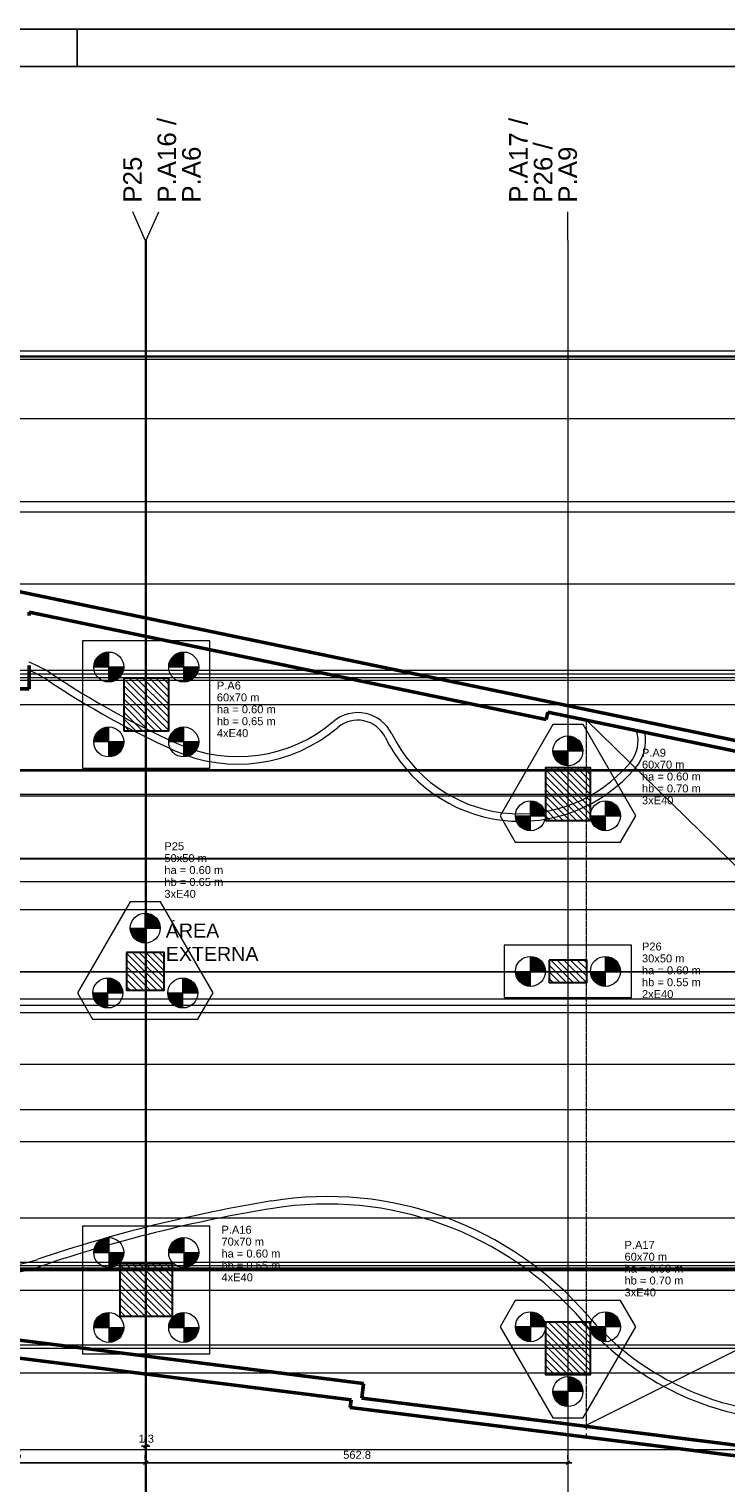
# Model space of a CAD drawing. Header units: millimetres. Extents: x 10 to 1250, y -62 to 528.
# Tile 50 of 256: x 87 to 105, y 24 to 63. Entities that reach past the tile are written whole.
import ezdxf

# ---------------------------------------------------------------- set-up
doc = ezdxf.new("R2010")
doc.units = ezdxf.units.MM
doc.header["$LTSCALE"] = 0.05
for name, pattern in [('_Above Line', [0.004, 0.0024, -0.0016]), ('Dash', [0.00635, 0.003175, -0.003175]), ('Traço ponto ponto', [0.013, 0.01, -0.001, 0, -0.001, 0, -0.001])]:
    doc.linetypes.add(name, pattern=pattern)
for name, color, linetype, lineweight in [('A-AREA', 32, 'Dash', 13), ('A-AREA-IDEN', 2, 'Continuous', 9), ('A-DETL', 90, 'Continuous', 13), ('A-DETL-THIN', 151, 'Continuous', 18), ('A-WALL', 7, 'Continuous', 25), ('ARQ-ALV-REB', 7, 'Continuous', 18), ('C-PROP-LINE', 91, 'Continuous', 25), ('LC-Cotas', 7, 'Continuous', 5), ('LC-Eixos', 160, 'Continuous', 5), ('LC-Estacas dos blocos', 7, 'Continuous', 5), ('LC-Hachuras dos pilares', 9, 'Continuous', 5), ('LC-Seção das fundações', 7, 'Continuous', 5), ('LC-Seção dos pilares', 4, 'Continuous', 30), ('LC-Textos', 3, 'Continuous', 20)]:
    doc.layers.add(name, color=color, linetype=linetype, lineweight=lineweight)
doc.layers.add('FOLHA_PADRÃO', color=7, linetype='Continuous')
doc.styles.add('Arial', font='arial.ttf')
doc.styles.add('Humnst777 BlkCn BT_1', font='arial.ttf', dxfattribs={"height": 0.1875})
doc.styles.get("Standard").update_dxf_attribs({"font": 'arial.ttf'})
doc.dimstyles.new('UM_50.000000', dxfattribs={"dimtxt": 0.18, "dimasz": 0.1, "dimexe": 0.1, "dimexo": 0.2, "dimgap": 0.1, "dimtad": 1, "dimdec": 1, "dimlfac": 50, "dimzin": 0, "dimdsep": 46, "dimtxsty": 'Standard', "dimblk": 'OBLIQUE', "dimcen": 0.09, "dimdle": 0.1, "dimadec": 1, "dimazin": 2, "dimtfac": 1, "dimtdec": 1, "dimtofl": 0, "dimtmove": 0, "dimatfit": 3, "dimldrblk": 'OBLIQUE', "dimfxl": 1, "dimtolj": 1, "dimarcsym": 1})
pattern_1 = [(135, (15.30388, 54.98977), (-0.08838835, -0.08838835), [])]

# ---------------------------------------------------------------- blocks, each defined once
blk = doc.blocks.new('A1EST. 1500')
at = {"layer": 'FOLHA_PADRÃO', "color": 1, "linetype": 'Continuous'}
for p, q in [((150.008, 59.4), (0, 59.4)), ((77.5, 59.4), (77.5, 58.4))]:
    blk.add_line(p, q, dxfattribs=at)
at = {"layer": 'FOLHA_PADRÃO', "color": 6, "linetype": 'Continuous'}
blk.add_lwpolyline([(149, 58.4), (149, 1), (1, 1), (1, 58.4), (149, 58.4)], dxfattribs=at)
blk = doc.blocks.new('_Oblique')
at = {"color": 0, "linetype": 'ByBlock', "lineweight": -2}
blk.add_line((-0.5, -0.5), (0.5, 0.5), dxfattribs=at)
blk = doc.blocks.new('*D162')
at = {"layer": 'Defpoints', "color": 0, "transparency": 16777216}
for p in [(82.536, 25.011), (89.636, 25.011), (89.636, 25.011)]:
    blk.add_point(p, dxfattribs=at)
at = {"layer": 'LC-Cotas', "color": 0, "lineweight": -2, "transparency": 16777216}
for p, q in [((82.436, 25.011), (89.736, 25.011)), ((82.536, 25.211), (82.536, 25.111)), ((89.636, 25.211), (89.636, 25.111))]:
    blk.add_line(p, q, dxfattribs=at)
at = {"layer": 'LC-Cotas', "color": 0, "lineweight": -2, "transparency": 16777216, "xscale": 0.1, "yscale": 0.1, "zscale": 0.1, "rotation": 180}
blk.add_blockref('_Oblique', (82.536, 25.011), dxfattribs=at)
at = {"layer": 'LC-Cotas', "color": 0, "lineweight": -2, "transparency": 16777216, "xscale": 0.1, "yscale": 0.1, "zscale": 0.1}
blk.add_blockref('_Oblique', (89.636, 25.011), dxfattribs=at)
at = {"layer": 'LC-Cotas', "transparency": 16777216, "insert": (86.086, 25.222), "char_height": 0.2118, "attachment_point": 5, "rotation": 0.0057, "style": 'Arial'}
blk.add_mtext('\\A1;355', dxfattribs=at)
blk = doc.blocks.new('*D163')
at = {"layer": 'Defpoints', "color": 0, "transparency": 16777216}
for p in [(89.636, 25.452), (89.661, 25.452), (89.661, 25.452)]:
    blk.add_point(p, dxfattribs=at)
at = {"layer": 'LC-Cotas', "color": 0, "lineweight": -2, "transparency": 16777216}
for p, q in [((89.636, 25.652), (89.636, 25.552)), ((89.661, 25.652), (89.661, 25.552)), ((89.636, 25.452), (89.536, 25.452)), ((89.661, 25.452), (89.761, 25.452))]:
    blk.add_line(p, q, dxfattribs=at)
at = {"layer": 'LC-Cotas', "color": 0, "lineweight": -2, "transparency": 16777216, "xscale": 0.1, "yscale": 0.1, "zscale": 0.1}
blk.add_blockref('_Oblique', (89.636, 25.452), dxfattribs=at)
at = {"layer": 'LC-Cotas', "color": 0, "lineweight": -2, "transparency": 16777216, "xscale": 0.1, "yscale": 0.1, "zscale": 0.1, "rotation": 180}
blk.add_blockref('_Oblique', (89.661, 25.452), dxfattribs=at)
at = {"layer": 'LC-Cotas', "transparency": 16777216, "insert": (89.661, 25.652), "char_height": 0.2118, "attachment_point": 5, "rotation": 0.0057, "style": 'Arial'}
blk.add_mtext('\\A1;1.3', dxfattribs=at)
blk = doc.blocks.new('*D164')
at = {"layer": 'Defpoints', "color": 0, "transparency": 16777216}
for p in [(89.661, 25.011), (100.916, 25.011), (100.916, 25.011)]:
    blk.add_point(p, dxfattribs=at)
at = {"layer": 'LC-Cotas', "color": 0, "lineweight": -2, "transparency": 16777216}
for p, q in [((89.561, 25.011), (101.016, 25.011)), ((89.661, 25.211), (89.661, 25.111)), ((100.916, 25.211), (100.916, 25.111))]:
    blk.add_line(p, q, dxfattribs=at)
at = {"layer": 'LC-Cotas', "color": 0, "lineweight": -2, "transparency": 16777216, "xscale": 0.1, "yscale": 0.1, "zscale": 0.1, "rotation": 180}
blk.add_blockref('_Oblique', (89.661, 25.011), dxfattribs=at)
at = {"layer": 'LC-Cotas', "color": 0, "lineweight": -2, "transparency": 16777216, "xscale": 0.1, "yscale": 0.1, "zscale": 0.1}
blk.add_blockref('_Oblique', (100.916, 25.011), dxfattribs=at)
at = {"layer": 'LC-Cotas', "transparency": 16777216, "insert": (95.288, 25.222), "char_height": 0.2118, "attachment_point": 5, "rotation": 0.0057, "style": 'Arial'}
blk.add_mtext('\\A1;562.8', dxfattribs=at)
blk = doc.blocks.new('001')
at = {"layer": 'A-AREA', "color": 254, "linetype": '_Above Line'}
blk.add_line((14.02, -1.305), (14.02, 8.122), dxfattribs=at)
at = {"layer": 'A-DETL', "color": 254, "linetype": 'Traço ponto ponto'}
blk.add_line((14.02, -1.446), (14.02, 8.122), dxfattribs=at)
at = {"layer": 'A-DETL-THIN', "color": 254}
for p, q in [((14.02, 8.122), (25.107, -2.729)), ((27.745, 5.583), (14.02, -1.286))]:
    blk.add_line(p, q, dxfattribs=at)
at = {"layer": 'A-WALL', "color": 254, "lineweight": 50}
for p, q in [((18.396, 7.356), (-13.706, 14.02)), ((6.58, 9.564), (13.482, 8.131)), ((6.58, 9.521), (6.58, 9.564)), ((6.58, 8.542), (6.58, 8.851)), ((3.965, 8.542), (6.58, 8.542)), ((13.482, 8.131), (13.502, 8.229)), ((13.502, 8.229), (18.37, 7.219)), ((11.044, -0.729), (5.243, 0)), ((5.228, -0.24), (10.876, -0.95)), ((11.019, -0.928), (11.044, -0.729)), ((10.876, -0.95), (10.863, -1.049)), ((18.357, -1.85), (11.019, -0.928)), ((10.863, -1.049), (18.34, -1.989))]:
    blk.add_line(p, q, dxfattribs=at)
at = {"layer": 'ARQ-ALV-REB', "color": 254}
blk.add_line((13.502, 8.229), (13.482, 8.131), dxfattribs=at)
for centre, radius, start, end in [((5.956, 7.321), 1.695, 56.3435, 68.3891), ((5.956, 7.321), 1.595, 56.3435, 66.9588), ((13.381, 18.472), 11.702, 236.3435, 245.6565), ((13.381, 18.472), 11.802, 236.3435, 245.6565), ((10.965, 7.716), 0.507, 26.2046, 130.3435), ((9.366, 9.599), 2.063, 245.6565, 310.3435), ((9.366, 9.599), 1.963, 245.6565, 310.3435), ((10.965, 7.716), 0.407, 26.2046, 130.3435), ((14.242, 7.85), 0.464, 319.7954, 16.7527), ((14.242, 7.85), 0.564, 319.7954, 11.3706), ((13.135, 8.785), 2.012, 206.2046, 319.7954), ((13.135, 8.785), 1.912, 206.2046, 319.7954), ((10.558, -2.836), 4.601, 40.7387, 99.2613), ((12.951, -17.509), 19.468, 99.2613, 108.7387), ((12.951, -17.509), 19.368, 99.2613, 108.7387), ((10.558, -2.836), 4.501, 40.7387, 99.2613), ((6.118, 2.632), 1.801, 222.0161, 288.7387), ((6.118, 2.632), 1.901, 225.2613, 288.7387), ((16.87, 2.6), 3.83, 220.7387, 257.2613), ((16.87, 2.6), 3.73, 220.7387, 257.2613)]:
    blk.add_arc(centre, radius, start, end, dxfattribs=at)
at = {"layer": 'C-PROP-LINE', "color": 254}
for p, q in [((18.396, 7.356), (-13.706, 14.02)), ((10.876, -0.95), (5.502, -0.274)), ((10.863, -1.049), (10.876, -0.95)), ((10.863, -1.049), (18.34, -1.989))]:
    blk.add_line(p, q, dxfattribs=at)
at = {"layer": 'A-AREA-IDEN', "color": 254, "style": 'Humnst777 BlkCn BT_1'}
for s, p in [('ÁREA', (8.404, 5.221)), ('EXTERNA', (8.404, 4.909))]:
    blk.add_text(s, height=0.1875, dxfattribs=at).set_placement(p)

msp = doc.modelspace()

# ---------------------------------------------------------------- hatches: boundary and pattern name
at = {"layer": 'LC-Estacas dos blocos', "linetype": 'Continuous'}
for points in [[(88.2609, 46.2518), (88.6609, 46.2518), (88.6609, 46.6518), (88.5574, 46.6381), (88.4609, 46.5982), (88.378, 46.5346), (88.3145, 46.4518), (88.2745, 46.3553), (88.2609, 46.2518)], [(90.2609, 46.2518), (90.6609, 46.2518), (90.6609, 46.6518), (90.5574, 46.6381), (90.4609, 46.5982), (90.378, 46.5346), (90.3145, 46.4518), (90.2745, 46.3553), (90.2609, 46.2518)], [(88.8609, 45.9054), (88.9437, 45.9689), (89.0073, 46.0518), (89.0473, 46.1482), (89.0609, 46.2518), (88.6609, 46.2518), (88.6609, 45.8518), (88.7644, 45.8654), (88.8609, 45.9054)], [(90.8609, 45.9054), (90.9437, 45.9689), (91.0073, 46.0518), (91.0473, 46.1482), (91.0609, 46.2518), (90.6609, 46.2518), (90.6609, 45.8518), (90.7644, 45.8654), (90.8609, 45.9054)], [(88.2609, 44.2518), (88.6609, 44.2518), (88.6609, 44.6518), (88.5574, 44.6381), (88.4609, 44.5982), (88.378, 44.5346), (88.3145, 44.4518), (88.2745, 44.3553), (88.2609, 44.2518)], [(90.2609, 44.2518), (90.6609, 44.2518), (90.6609, 44.6518), (90.5574, 44.6381), (90.4609, 44.5982), (90.378, 44.5346), (90.3145, 44.4518), (90.2745, 44.3553), (90.2609, 44.2518)], [(88.8609, 43.9054), (88.9437, 43.9689), (89.0073, 44.0518), (89.0473, 44.1482), (89.0609, 44.2518), (88.6609, 44.2518), (88.6609, 43.8518), (88.7644, 43.8654), (88.8609, 43.9054)], [(90.8609, 43.9054), (90.9437, 43.9689), (91.0073, 44.0518), (91.0473, 44.1482), (91.0609, 44.2518), (90.6609, 44.2518), (90.6609, 43.8518), (90.7644, 43.8654), (90.8609, 43.9054)], [(101.3159, 44.0129), (101.3023, 44.1164), (101.2623, 44.2129), (101.1987, 44.2957), (101.1159, 44.3593), (101.0194, 44.3992), (100.9159, 44.4129), (100.9159, 44.0129), (101.3159, 44.0129)], [(100.8124, 43.6265), (100.9159, 43.6129), (100.9159, 44.0129), (100.5159, 44.0129), (100.5295, 43.9093), (100.5695, 43.8129), (100.633, 43.73), (100.7159, 43.6665), (100.8124, 43.6265)], [(100.3159, 42.2808), (100.3023, 42.3843), (100.2623, 42.4808), (100.1987, 42.5637), (100.1159, 42.6272), (100.0194, 42.6672), (99.9159, 42.6808), (99.9159, 42.2808), (100.3159, 42.2808)], [(102.3159, 42.2808), (102.3023, 42.3843), (102.2623, 42.4808), (102.1987, 42.5637), (102.1159, 42.6272), (102.0194, 42.6672), (101.9159, 42.6808), (101.9159, 42.2808), (102.3159, 42.2808)], [(99.8124, 41.8945), (99.9159, 41.8808), (99.9159, 42.2808), (99.5159, 42.2808), (99.5295, 42.1773), (99.5695, 42.0808), (99.633, 41.998), (99.7159, 41.9344), (99.8124, 41.8945)], [(101.8124, 41.8945), (101.9159, 41.8808), (101.9159, 42.2808), (101.5159, 42.2808), (101.5295, 42.1773), (101.5695, 42.0808), (101.633, 41.998), (101.7159, 41.9344), (101.8124, 41.8945)], [(90.0359, 39.2825), (90.0223, 39.386), (89.9823, 39.4825), (89.9187, 39.5653), (89.8359, 39.6289), (89.7394, 39.6688), (89.6359, 39.6825), (89.6359, 39.2825), (90.0359, 39.2825)], [(89.5324, 38.8961), (89.6359, 38.8825), (89.6359, 39.2825), (89.2359, 39.2825), (89.2495, 39.1789), (89.2895, 39.0825), (89.353, 38.9996), (89.4359, 38.9361), (89.5324, 38.8961)], [(100.3023, 38.2313), (100.2623, 38.3278), (100.1987, 38.4106), (100.1159, 38.4742), (100.0194, 38.5141), (99.9159, 38.5278), (99.9159, 38.1278), (100.3159, 38.1278), (100.3023, 38.2313)], [(102.3023, 38.2313), (102.2623, 38.3278), (102.1987, 38.4106), (102.1159, 38.4742), (102.0194, 38.5141), (101.9159, 38.5278), (101.9159, 38.1278), (102.3159, 38.1278), (102.3023, 38.2313)], [(99.8124, 37.7414), (99.9159, 37.7278), (99.9159, 38.1278), (99.5159, 38.1278), (99.5295, 38.0242), (99.5695, 37.9278), (99.633, 37.8449), (99.7159, 37.7814), (99.8124, 37.7414)], [(101.8124, 37.7414), (101.9159, 37.7278), (101.9159, 38.1278), (101.5159, 38.1278), (101.5295, 38.0242), (101.5695, 37.9278), (101.633, 37.8449), (101.7159, 37.7814), (101.8124, 37.7414)], [(89.0359, 37.5504), (89.0223, 37.6539), (88.9823, 37.7504), (88.9187, 37.8333), (88.8359, 37.8968), (88.7394, 37.9368), (88.6359, 37.9504), (88.6359, 37.5504), (89.0359, 37.5504)], [(91.0359, 37.5504), (91.0223, 37.6539), (90.9823, 37.7504), (90.9187, 37.8333), (90.8359, 37.8968), (90.7394, 37.9368), (90.6359, 37.9504), (90.6359, 37.5504), (91.0359, 37.5504)], [(88.5324, 37.1641), (88.6359, 37.1504), (88.6359, 37.5504), (88.2359, 37.5504), (88.2495, 37.4469), (88.2895, 37.3504), (88.353, 37.2676), (88.4359, 37.204), (88.5324, 37.1641)], [(90.5324, 37.1641), (90.6359, 37.1504), (90.6359, 37.5504), (90.2359, 37.5504), (90.2495, 37.4469), (90.2895, 37.3504), (90.353, 37.2676), (90.4359, 37.204), (90.5324, 37.1641)], [(88.2609, 30.6222), (88.6609, 30.6222), (88.6609, 31.0222), (88.5574, 31.0085), (88.4609, 30.9686), (88.378, 30.905), (88.3145, 30.8222), (88.2745, 30.7257), (88.2609, 30.6222)], [(90.2609, 30.6222), (90.6609, 30.6222), (90.6609, 31.0222), (90.5574, 31.0085), (90.4609, 30.9686), (90.378, 30.905), (90.3145, 30.8222), (90.2745, 30.7257), (90.2609, 30.6222)], [(88.8609, 30.2758), (88.9437, 30.3393), (89.0073, 30.4222), (89.0473, 30.5186), (89.0609, 30.6222), (88.6609, 30.6222), (88.6609, 30.2222), (88.7644, 30.2358), (88.8609, 30.2758)], [(90.8609, 30.2758), (90.9437, 30.3393), (91.0073, 30.4222), (91.0473, 30.5186), (91.0609, 30.6222), (90.6609, 30.6222), (90.6609, 30.2222), (90.7644, 30.2358), (90.8609, 30.2758)], [(88.2609, 28.6222), (88.6609, 28.6222), (88.6609, 29.0222), (88.5574, 29.0085), (88.4609, 28.9686), (88.378, 28.905), (88.3145, 28.8222), (88.2745, 28.7257), (88.2609, 28.6222)], [(90.2609, 28.6222), (90.6609, 28.6222), (90.6609, 29.0222), (90.5574, 29.0085), (90.4609, 28.9686), (90.378, 28.905), (90.3145, 28.8222), (90.2745, 28.7257), (90.2609, 28.6222)], [(100.3023, 28.7463), (100.2623, 28.8427), (100.1987, 28.9256), (100.1159, 28.9891), (100.0194, 29.0291), (99.9159, 29.0427), (99.9159, 28.6427), (100.3159, 28.6427), (100.3023, 28.7463)], [(102.3023, 28.7463), (102.2623, 28.8427), (102.1987, 28.9256), (102.1159, 28.9891), (102.0194, 29.0291), (101.9159, 29.0427), (101.9159, 28.6427), (102.3159, 28.6427), (102.3023, 28.7463)], [(88.8609, 28.2758), (88.9437, 28.3393), (89.0073, 28.4222), (89.0473, 28.5186), (89.0609, 28.6222), (88.6609, 28.6222), (88.6609, 28.2222), (88.7644, 28.2358), (88.8609, 28.2758)], [(90.8609, 28.2758), (90.9437, 28.3393), (91.0073, 28.4222), (91.0473, 28.5186), (91.0609, 28.6222), (90.6609, 28.6222), (90.6609, 28.2222), (90.7644, 28.2358), (90.8609, 28.2758)], [(99.8124, 28.2564), (99.9159, 28.2427), (99.9159, 28.6427), (99.5159, 28.6427), (99.5295, 28.5392), (99.5695, 28.4427), (99.633, 28.3599), (99.7159, 28.2963), (99.8124, 28.2564)], [(101.8124, 28.2564), (101.9159, 28.2427), (101.9159, 28.6427), (101.5159, 28.6427), (101.5295, 28.5392), (101.5695, 28.4427), (101.633, 28.3599), (101.7159, 28.2963), (101.8124, 28.2564)], [(101.3023, 27.0142), (101.2623, 27.1107), (101.1987, 27.1935), (101.1159, 27.2571), (101.0194, 27.297), (100.9159, 27.3107), (100.9159, 26.9107), (101.3159, 26.9107), (101.3023, 27.0142)], [(100.8124, 26.5243), (100.9159, 26.5107), (100.9159, 26.9107), (100.5159, 26.9107), (100.5295, 26.8071), (100.5695, 26.7107), (100.633, 26.6278), (100.7159, 26.5643), (100.8124, 26.5243)]]:
    msp.add_hatch(color=256, dxfattribs=at).paths.add_polyline_path(points)
at = {"layer": 'LC-Hachuras dos pilares', "linetype": 'Continuous'}
h = msp.add_hatch(dxfattribs=at)
h.set_pattern_fill('ANSI31', color=256, angle=90, style=0)
h.set_pattern_definition(pattern_1)
h.paths.add_polyline_path([(89.0609, 44.5518), (90.2609, 44.5518), (90.2609, 45.9518), (89.0609, 45.9518), (89.0609, 44.5518)])
h = msp.add_hatch(dxfattribs=at)
h.set_pattern_fill('ANSI31', color=256, angle=90, style=0)
h.set_pattern_definition(pattern_1)
h.paths.add_polyline_path([(100.3159, 42.1582), (101.5159, 42.1582), (101.5159, 43.5582), (100.3159, 43.5582), (100.3159, 42.1582)])
h = msp.add_hatch(dxfattribs=at)
h.set_pattern_fill('ANSI31', color=256, angle=90, style=0)
h.set_pattern_definition(pattern_1)
h.paths.add_polyline_path([(89.1359, 38.6278), (89.1359, 37.6278), (90.1359, 37.6278), (90.1359, 38.6278), (89.1359, 38.6278)])
h = msp.add_hatch(dxfattribs=at)
h.set_pattern_fill('ANSI31', color=256, angle=90, style=0)
h.set_pattern_definition(pattern_1)
h.paths.add_polyline_path([(100.4159, 38.4278), (100.4159, 37.8278), (101.4159, 37.8278), (101.4159, 38.4278), (100.4159, 38.4278)])
h = msp.add_hatch(dxfattribs=at)
h.set_pattern_fill('ANSI31', color=256, angle=90, style=0)
h.set_pattern_definition(pattern_1)
h.paths.add_polyline_path([(90.3609, 30.3222), (88.9609, 30.3222), (88.9609, 28.9222), (90.3609, 28.9222), (90.3609, 30.3222)])
h = msp.add_hatch(dxfattribs=at)
h.set_pattern_fill('ANSI31', color=256, angle=90, style=0)
h.set_pattern_definition(pattern_1)
h.paths.add_polyline_path([(101.5159, 28.7654), (100.3159, 28.7654), (100.3159, 27.3654), (101.5159, 27.3654), (101.5159, 28.7654)])

# ---------------------------------------------------------------- linework, layer by layer
at = {"color": 12, "ltscale": 0.05}
msp.add_lwpolyline([(15.3039, 54.9898), (22.9229, 54.8338), (23.1787, 46.2166), (35.8031, 46.349), (35.8038, 57.1232), (43.3297, 56.8524), (45.9634, 56.6271), (63.3939, 53.0092), (79.7234, 49.6198), (93.3669, 46.7879), (110.3935, 43.2613), (129.2288, 39.9755), (123.7854, 22.8227), (95.1013, 26.4892), (95.1262, 26.6876), (84.3797, 28.0388), (63.5831, 28.1077), (47.4757, 28.1064), (23.1787, 27.8194), (15.8865, 27.9118), (15.3039, 54.9898)], dxfattribs=at)
at = {"layer": 'LC-Eixos'}
for p, q in [((89.6359, 57.649), (89.3024, 58.399)), ((89.6609, 57.649), (89.9943, 58.399)), ((100.9159, 57.649), (100.9159, 58.399)), ((89.6359, 57.649), (89.6359, 23.0158)), ((89.6609, 57.649), (89.6609, 23.0158)), ((100.9159, 57.649), (100.9159, 23.0158)), ((11.8229, 54.6898), (135.0142, 54.6898)), ((11.8229, 54.5554), (135.0142, 54.5554)), ((11.8229, 54.5338), (135.0142, 54.5338)), ((11.8229, 54.466), (135.0142, 54.466)), ((11.8229, 52.8814), (135.0142, 52.8814)), ((11.8229, 50.6668), (135.0142, 50.6668)), ((11.8229, 50.3902), (135.0142, 50.3902)), ((11.8229, 48.476), (135.0142, 48.476)), ((11.8229, 46.1718), (135.0142, 46.1718)), ((11.8229, 46.0718), (135.0142, 46.0718)), ((11.8229, 45.9718), (135.0142, 45.9718)), ((11.8229, 45.8968), (135.0142, 45.8968)), ((11.8229, 45.2518), (135.0142, 45.2518)), ((11.8229, 43.5138), (135.0142, 43.5138)), ((11.8229, 43.4838), (135.0142, 43.4838)), ((11.8229, 42.8582), (135.0142, 42.8582)), ((11.8229, 42.8101), (131.5774, 42.8101)), ((13.6039, 41.1456), (131.5774, 41.1456)), ((11.8229, 41.1318), (135.0142, 41.1318)), ((11.8229, 40.5278), (135.0142, 40.5278)), ((11.8229, 39.7805), (131.5774, 39.7805)), ((11.8229, 38.1278), (135.0142, 38.1278)), ((11.8229, 38.1178), (135.0142, 38.1178)), ((11.8229, 37.3918), (135.0142, 37.3918)), ((11.8229, 37.2218), (135.0142, 37.2218)), ((11.8229, 37.0292), (135.0142, 37.0292)), ((11.8229, 35.652), (131.5774, 35.652)), ((11.8229, 34.4428), (135.0142, 34.4428)), ((11.8229, 33.5878), (135.0142, 33.5878)), ((11.8229, 31.5506), (131.5774, 31.5506)), ((11.8229, 30.3666), (135.0142, 30.3666)), ((11.8229, 30.2762), (135.0142, 30.2762)), ((11.8229, 30.2134), (135.0142, 30.2134)), ((11.8229, 30.1834), (135.0142, 30.1834)), ((11.8229, 30.1824), (135.0142, 30.1824)), ((11.8229, 30.146), (135.0142, 30.146)), ((11.8229, 29.6222), (135.0142, 29.6222)), ((11.8229, 28.1618), (135.0142, 28.1618)), ((11.8229, 28.0654), (135.0142, 28.0654)), ((11.8229, 27.412), (131.5774, 27.412)), ((11.8229, 25.3651), (131.5774, 25.3651))]:
    msp.add_line(p, q, dxfattribs=at)
at = {"layer": 'LC-Estacas dos blocos'}
for p, q in [((88.6609, 45.8518), (88.6609, 46.6518)), ((90.6609, 45.8518), (90.6609, 46.6518)), ((89.0609, 46.2518), (88.2609, 46.2518)), ((91.0609, 46.2518), (90.2609, 46.2518)), ((88.6609, 43.8518), (88.6609, 44.6518)), ((90.6609, 43.8518), (90.6609, 44.6518)), ((89.0609, 44.2518), (88.2609, 44.2518)), ((91.0609, 44.2518), (90.2609, 44.2518)), ((100.9159, 43.6129), (100.9159, 44.4129)), ((100.5159, 44.0129), (101.3159, 44.0129)), ((99.9159, 41.8808), (99.9159, 42.6808)), ((101.9159, 41.8808), (101.9159, 42.6808)), ((99.5159, 42.2808), (100.3159, 42.2808)), ((101.5159, 42.2808), (102.3159, 42.2808)), ((89.6359, 38.8825), (89.6359, 39.6825)), ((89.2359, 39.2825), (90.0359, 39.2825)), ((99.9159, 37.7278), (99.9159, 38.5278)), ((101.9159, 37.7278), (101.9159, 38.5278)), ((99.5159, 38.1278), (100.3159, 38.1278)), ((101.5159, 38.1278), (102.3159, 38.1278)), ((88.6359, 37.1504), (88.6359, 37.9504)), ((90.6359, 37.1504), (90.6359, 37.9504)), ((88.2359, 37.5504), (89.0359, 37.5504)), ((90.2359, 37.5504), (91.0359, 37.5504)), ((88.6609, 31.0222), (88.6609, 30.2222)), ((90.6609, 31.0222), (90.6609, 30.2222)), ((88.2609, 30.6222), (89.0609, 30.6222)), ((90.2609, 30.6222), (91.0609, 30.6222)), ((88.6609, 29.0222), (88.6609, 28.2222)), ((90.6609, 29.0222), (90.6609, 28.2222)), ((99.9159, 29.0427), (99.9159, 28.2427)), ((101.9159, 29.0427), (101.9159, 28.2427)), ((88.2609, 28.6222), (89.0609, 28.6222)), ((90.2609, 28.6222), (91.0609, 28.6222)), ((100.3159, 28.6427), (99.5159, 28.6427)), ((102.3159, 28.6427), (101.5159, 28.6427)), ((100.9159, 27.3107), (100.9159, 26.5107)), ((101.3159, 26.9107), (100.5159, 26.9107))]:
    msp.add_line(p, q, dxfattribs=at)
for centre in [(88.6609, 46.2518), (90.6609, 46.2518), (88.6609, 44.2518), (90.6609, 44.2518), (100.9159, 44.0129), (99.9159, 42.2808), (101.9159, 42.2808), (89.6359, 39.2825), (99.9159, 38.1278), (101.9159, 38.1278), (88.6359, 37.5504), (90.6359, 37.5504), (88.6609, 30.6222), (90.6609, 30.6222), (88.6609, 28.6222), (90.6609, 28.6222), (99.9159, 28.6427), (101.9159, 28.6427), (100.9159, 26.9107)]:
    msp.add_circle(centre, 0.4, dxfattribs=at)
at = {"layer": 'LC-Seção das fundações'}
for points in [[(87.9609, 43.5518), (91.3609, 43.5518), (91.3609, 46.9518), (87.9609, 46.9518), (87.9609, 43.5518)], [(100.5117, 44.7129), (99.1076, 42.2808), (99.5117, 41.5808), (102.32, 41.5808), (102.7242, 42.2808), (101.32, 44.7129), (100.5117, 44.7129)], [(89.2317, 39.9825), (87.8276, 37.5504), (88.2317, 36.8504), (91.04, 36.8504), (91.4442, 37.5504), (90.04, 39.9825), (89.2317, 39.9825)], [(99.2159, 38.8278), (99.2159, 37.4278), (102.6159, 37.4278), (102.6159, 38.8278), (99.2159, 38.8278)], [(91.3609, 31.3222), (87.9609, 31.3222), (87.9609, 27.9222), (91.3609, 27.9222), (91.3609, 31.3222)], [(101.32, 26.2107), (102.7242, 28.6427), (102.32, 29.3427), (99.5117, 29.3427), (99.1076, 28.6427), (100.5117, 26.2107), (101.32, 26.2107)]]:
    msp.add_lwpolyline(points, close=True, dxfattribs=at)
at = {"layer": 'LC-Seção dos pilares'}
for points in [[(89.0609, 44.5518), (90.2609, 44.5518), (90.2609, 45.9518), (89.0609, 45.9518), (89.0609, 44.5518)], [(100.3159, 42.1582), (101.5159, 42.1582), (101.5159, 43.5582), (100.3159, 43.5582), (100.3159, 42.1582)], [(89.1359, 38.6278), (89.1359, 37.6278), (90.1359, 37.6278), (90.1359, 38.6278), (89.1359, 38.6278)], [(100.4159, 38.4278), (100.4159, 37.8278), (101.4159, 37.8278), (101.4159, 38.4278), (100.4159, 38.4278)], [(90.3609, 30.3222), (88.9609, 30.3222), (88.9609, 28.9222), (90.3609, 28.9222), (90.3609, 30.3222)], [(101.5159, 28.7654), (100.3159, 28.7654), (100.3159, 27.3654), (101.5159, 27.3654), (101.5159, 28.7654)]]:
    msp.add_lwpolyline(points, close=True, dxfattribs=at)

# ---------------------------------------------------------------- block references
msp.add_blockref('A1EST. 1500', (10.3174, 3.8801))
at = {"xscale": 2, "yscale": 2, "zscale": 2}
msp.add_blockref('001', (73.3751, 28.5877), dxfattribs=at)

# ---------------------------------------------------------------- texts
at = {"layer": 'LC-Textos', "linetype": 'Continuous', "char_height": 0.4942, "attachment_point": 7, "rotation": 90, "line_spacing_factor": 0.798, "style": 'Arial'}
for s, insert, width in [('P.A16 / P.A6', (91.1212, 58.6461), 2.721089), ('P.A17 / P26 / P.A9', (101.163, 58.6461), 2.387289), ('P25', (89.5495, 58.6461), 2.463105)]:
    msp.add_mtext(s, dxfattribs=dict(at, insert=insert, width=width))
at = {"layer": 'LC-Textos', "linetype": 'Continuous', "char_height": 0.2118, "attachment_point": 7, "line_spacing_factor": 0.798, "style": 'Arial'}
for s, insert, width in [('P.A6', (91.5462, 45.6489), 1.260332), ('60x70 m', (91.5462, 45.3312), 2.223283), ('ha = 0.60 m', (91.5462, 45.0135), 3.084274), ('4xE40', (91.5462, 44.3781), 1.642681), ('hb = 0.65 m', (91.5462, 44.6958), 3.084274), ('P.A9', (102.8902, 43.8553), 1.260332), ('60x70 m', (102.8902, 43.5376), 2.223283), ('ha = 0.60 m', (102.8902, 43.2199), 3.084274), ('hb = 0.70 m', (102.8902, 42.9022), 3.084274), ('3xE40', (102.8902, 42.5845), 1.642681), ('P25', (90.1459, 41.3592), 1.033756), ('50x50 m', (90.1459, 41.0415), 2.223283), ('ha = 0.60 m', (90.1459, 40.7238), 3.084274), ('3xE40', (90.1459, 40.0884), 1.642681), ('hb = 0.65 m', (90.1459, 40.4061), 3.084274), ('P26', (102.891, 38.682), 1.033756), ('30x50 m', (102.891, 38.3643), 2.223283), ('ha = 0.60 m', (102.891, 38.0466), 3.084274), ('2xE40', (102.891, 37.4112), 1.642681), ('hb = 0.55 m', (102.891, 37.7289), 3.084274), ('70x70 m', (91.6689, 30.8043), 2.223283), ('P.A16', (91.6689, 31.122), 1.583204), ('ha = 0.60 m', (91.6689, 30.4866), 3.084274), ('60x70 m', (102.4259, 30.4017), 2.223283), ('P.A17', (102.4259, 30.7194), 1.583204), ('hb = 0.65 m', (91.6689, 30.1689), 3.084274), ('ha = 0.60 m', (102.4259, 30.084), 3.084274), ('4xE40', (91.6689, 29.8512), 1.642681), ('hb = 0.70 m', (102.4259, 29.7663), 3.084274), ('3xE40', (102.4259, 29.4486), 1.642681)]:
    msp.add_mtext(s, dxfattribs=dict(at, insert=insert, width=width))

# ---------------------------------------------------------------- dimensions: what is measured, and where the dimension line sits
at = {"layer": 'LC-Cotas'}
for base, p1, p2, override, picture, middle, turn in [((89.6608813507, 25.451571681), (89.6358813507, 25.451571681), (89.6608813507, 25.451571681), {"dimtxt": 0.2118, "dimzin": 8, "dimtxsty": 'Arial', "dimblk1": 'Oblique', "dimblk2": 'Oblique', "dimsah": 1, "dimclrt": 256, "dimazin": 3, "dimtmove": 2}, '*D163', (89.6608813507, 25.651571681), 0.005729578), ((89.6359, 25.0107), (82.5359, 25.0107), (89.6359, 25.0107), {"dimtxt": 0.2118, "dimasz": 0.1, "dimexe": 0.1, "dimexo": 0.2, "dimtad": 1, "dimtih": 0, "dimtoh": 0, "dimdec": 1, "dimlfac": 50, "dimzin": 8, "dimtxsty": 'Arial', "dimblk": 'Oblique', "dimblk1": 'Oblique', "dimblk2": 'Oblique', "dimsah": 1, "dimdle": 0.1, "dimse1": 0, "dimse2": 0, "dimclrt": 256, "dimadec": 1, "dimazin": 3, "dimtmove": 2, "dimldrblk": 'Oblique'}, '*D162', (86.0859, 25.2225), 0.00573), ((100.9158813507, 25.0106723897), (89.6608813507, 25.0106723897), (100.9158813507, 25.0106723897), {"dimtxt": 0.2118, "dimasz": 0.1, "dimexe": 0.1, "dimexo": 0.2, "dimtad": 1, "dimtih": 0, "dimtoh": 0, "dimdec": 1, "dimlfac": 50, "dimzin": 8, "dimtxsty": 'Arial', "dimblk": 'Oblique', "dimblk1": 'Oblique', "dimblk2": 'Oblique', "dimsah": 1, "dimdle": 0.1, "dimse1": 0, "dimse2": 0, "dimclrt": 256, "dimadec": 1, "dimazin": 3, "dimtmove": 2, "dimldrblk": 'Oblique'}, '*D164', (95.2883813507, 25.2224723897), 0.005729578)]:
    dim = msp.add_linear_dim(base=base, p1=p1, p2=p2, dimstyle='UM_50.000000', override=override, dxfattribs=at)
    dim.commit()
    dim.dimension.update_dxf_attribs({"geometry": picture, "text_midpoint": middle, "dimtype": 160, "text_rotation": turn})

doc.saveas('drawing.dxf')
